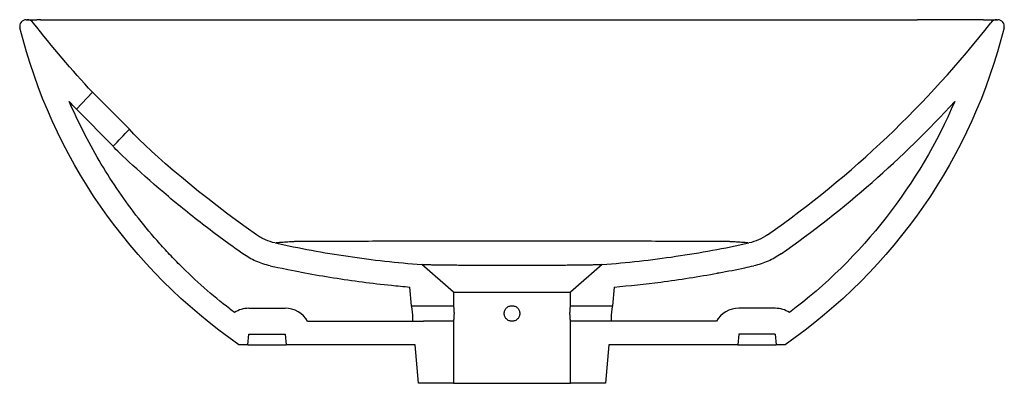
# Model space of a CAD drawing. Header units: millimetres. Extents: x 4244.573 to 4244.952, y 2571.032 to 2571.172.
import ezdxf

# ---------------------------------------------------------------- set-up
doc = ezdxf.new("R2010")
doc.units = ezdxf.units.MM
doc.layers.add('SANINDUSA', color=3, linetype='Continuous')

msp = doc.modelspace()

# ---------------------------------------------------------------- linework, layer by layer
at = {"layer": 'SANINDUSA'}
for p, q in [((4244.575970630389, 2571.171539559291), (4244.576327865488, 2571.171539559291)), ((4244.949264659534, 2571.171539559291), (4244.949621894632, 2571.171539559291)), ((4244.601484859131, 2571.14366199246), (4244.595273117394, 2571.137126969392)), ((4244.615638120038, 2571.129389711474), (4244.601484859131, 2571.14366199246)), ((4244.609436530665, 2571.122866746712), (4244.595293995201, 2571.137148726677)), ((4244.740296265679, 2571.066776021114), (4244.728093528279, 2571.077383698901)), ((4244.797499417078, 2571.077384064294), (4244.785296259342, 2571.066776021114)), ((4244.85578407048, 2571.076873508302), (4244.855784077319, 2571.076873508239)), ((4244.683109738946, 2571.074190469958), (4244.683109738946, 2571.074227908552)), ((4244.841824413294, 2571.074173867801), (4244.842484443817, 2571.074225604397)), ((4244.841824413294, 2571.074068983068), (4244.841824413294, 2571.074173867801)), ((4244.852330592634, 2571.076129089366), (4244.852329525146, 2571.076136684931)), ((4244.724183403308, 2571.061539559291), (4244.723555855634, 2571.068712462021)), ((4244.80203671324, 2571.068712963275), (4244.801409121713, 2571.061539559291)), ((4244.740296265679, 2571.066776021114), (4244.74029626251, 2571.061539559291)), ((4244.740296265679, 2571.066776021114), (4244.785296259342, 2571.066776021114)), ((4244.78529626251, 2571.061539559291), (4244.785296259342, 2571.066776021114)), ((4244.724183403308, 2571.061539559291), (4244.74029626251, 2571.061539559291)), ((4244.78529626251, 2571.061539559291), (4244.801409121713, 2571.061539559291)), ((4244.661546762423, 2571.060539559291), (4244.675546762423, 2571.060539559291)), ((4244.864045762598, 2571.060539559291), (4244.850045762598, 2571.060539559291)), ((4244.68420701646, 2571.055539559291), (4244.728699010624, 2571.055539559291)), ((4244.74029626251, 2571.055539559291), (4244.728699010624, 2571.055539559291)), ((4244.74029626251, 2571.055539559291), (4244.74029626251, 2571.031674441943)), ((4244.796893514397, 2571.055539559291), (4244.78529626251, 2571.055539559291)), ((4244.78529626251, 2571.031674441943), (4244.78529626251, 2571.055539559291)), ((4244.84138550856, 2571.055539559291), (4244.796893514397, 2571.055539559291)), ((4244.661196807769, 2571.046539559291), (4244.661546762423, 2571.050539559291)), ((4244.661546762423, 2571.050539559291), (4244.675546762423, 2571.050539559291)), ((4244.675546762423, 2571.050539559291), (4244.675896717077, 2571.046539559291)), ((4244.850045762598, 2571.050539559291), (4244.849695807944, 2571.046539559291)), ((4244.864045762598, 2571.050539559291), (4244.850045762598, 2571.050539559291)), ((4244.864045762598, 2571.050539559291), (4244.864395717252, 2571.046539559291)), ((4244.661196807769, 2571.046539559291), (4244.657796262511, 2571.046539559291)), ((4244.661196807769, 2571.046539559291), (4244.675896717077, 2571.046539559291)), ((4244.725495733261, 2571.046539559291), (4244.675896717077, 2571.046539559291)), ((4244.67606758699, 2571.046539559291), (4244.676067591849, 2571.046539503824)), ((4244.679225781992, 2571.046539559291), (4244.67922679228, 2571.04653124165)), ((4244.72679626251, 2571.031674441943), (4244.725495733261, 2571.046539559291)), ((4244.800096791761, 2571.046539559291), (4244.79879626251, 2571.031674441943)), ((4244.849695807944, 2571.046539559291), (4244.800096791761, 2571.046539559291)), ((4244.846366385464, 2571.046536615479), (4244.846366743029, 2571.046539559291)), ((4244.849524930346, 2571.046539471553), (4244.84952493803, 2571.046539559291)), ((4244.849695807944, 2571.046539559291), (4244.864395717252, 2571.046539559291)), ((4244.867796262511, 2571.046539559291), (4244.864395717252, 2571.046539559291)), ((4244.74029626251, 2571.031674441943), (4244.72679626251, 2571.031674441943)), ((4244.74029626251, 2571.031674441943), (4244.78529626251, 2571.031674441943)), ((4244.79879626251, 2571.031674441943), (4244.78529626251, 2571.031674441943))]:
    msp.add_line(p, q, dxfattribs=at)
for centre, radius, start, end in [((4244.575970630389, 2571.169039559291), 0.002500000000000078, 90, 193.9916332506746), ((4244.576327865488, 2571.168539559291), 0.002999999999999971, 37.94426089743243, 90), ((4244.949264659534, 2571.168539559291), 0.003000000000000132, 90, 142.0557391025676), ((4244.949621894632, 2571.169039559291), 0.0025, 346.0083667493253, 90), ((4244.787105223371, 2571.387102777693), 0.3177404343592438, 280.0373871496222, 281.8458191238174), ((4244.661546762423, 2571.050539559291), 0.01, 90, 123.192417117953), ((4244.675546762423, 2571.050539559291), 0.01, 30.00000001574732, 90), ((4244.850045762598, 2571.050539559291), 0.01, 90, 149.9999999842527), ((4244.864045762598, 2571.050539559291), 0.01, 56.74193081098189, 90)]:
    msp.add_arc(centre, radius, start, end, dxfattribs=at)
msp.add_ellipse((4244.60854947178, 2571.13644694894), major_axis=(0.4612357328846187, 0.485240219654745), ratio=0.01493708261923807, start_param=4.698598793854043, end_param=4.712043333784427, dxfattribs=at)
for points in [[(4244.576327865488, 2571.171539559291), (4244.576327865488, 2571.171539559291), (4244.577605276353, 2571.171539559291), (4244.580110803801, 2571.171539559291)], [(4244.581447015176, 2571.171539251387), (4244.580970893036, 2571.171539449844), (4244.580526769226, 2571.171539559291), (4244.5801108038, 2571.171539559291)], [(4244.581595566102, 2571.171563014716), (4244.581119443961, 2571.171563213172), (4244.58067532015, 2571.17156332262), (4244.580259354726, 2571.17156332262)], [(4244.944145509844, 2571.171539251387), (4244.944621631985, 2571.171539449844), (4244.945065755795, 2571.171539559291), (4244.94548172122, 2571.171539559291)], [(4244.94548172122, 2571.171539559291), (4244.947987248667, 2571.171539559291), (4244.949264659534, 2571.171539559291), (4244.949264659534, 2571.171539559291)], [(4244.657796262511, 2571.046539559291), (4244.615806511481, 2571.075603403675), (4244.585874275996, 2571.118953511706), (4244.573544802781, 2571.168435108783)], [(4244.601484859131, 2571.14366199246), (4244.593509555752, 2571.152221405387), (4244.585904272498, 2571.161136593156), (4244.578693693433, 2571.17038424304)], [(4244.861107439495, 2571.088836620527), (4244.893585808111, 2571.111611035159), (4244.922501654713, 2571.13909458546), (4244.946898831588, 2571.17038424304)], [(4244.95204772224, 2571.168435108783), (4244.939718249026, 2571.118953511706), (4244.90978601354, 2571.075603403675), (4244.867796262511, 2571.046539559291)], [(4244.595273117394, 2571.137126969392), (4244.594360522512, 2571.138103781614), (4244.593452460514, 2571.13908534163), (4244.592548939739, 2571.140071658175)], [(4244.595273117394, 2571.137126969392), (4244.595273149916, 2571.13712693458), (4244.595280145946, 2571.137134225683), (4244.595293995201, 2571.137148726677)], [(4244.866274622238, 2571.081467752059), (4244.890616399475, 2571.098536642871), (4244.913001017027, 2571.118192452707), (4244.933043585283, 2571.140071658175)], [(4244.933043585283, 2571.140071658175), (4244.919347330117, 2571.108097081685), (4244.897514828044, 2571.080067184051), (4244.86952987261, 2571.058901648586)], [(4244.664486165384, 2571.088835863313), (4244.643797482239, 2571.103343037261), (4244.624554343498, 2571.119761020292), (4244.615638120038, 2571.129389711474)], [(4244.861107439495, 2571.088836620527), (4244.860007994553, 2571.088065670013), (4244.857699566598, 2571.086773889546), (4244.855184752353, 2571.08595337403), (4244.853872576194, 2571.085668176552)], [(4244.866274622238, 2571.081467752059), (4244.864680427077, 2571.080349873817), (4244.861333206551, 2571.078476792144), (4244.857686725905, 2571.077287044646), (4244.85578407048, 2571.076873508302)], [(4244.669809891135, 2571.076872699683), (4244.670960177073, 2571.076622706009), (4244.6721111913, 2571.076377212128), (4244.683109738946, 2571.074190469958)], [(4244.852329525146, 2571.076136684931), (4244.853481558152, 2571.076377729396), (4244.854633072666, 2571.076623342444), (4244.85578407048, 2571.076873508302)], [(4244.656072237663, 2571.058907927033), (4244.655455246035, 2571.059374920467), (4244.654840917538, 2571.059845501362), (4244.654229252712, 2571.060319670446)]]:
    msp.add_open_spline(points, degree=3, dxfattribs=at)
for points, knots in [([(4244.581447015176, 2571.171539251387), (4244.581490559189, 2571.171539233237), (4244.581538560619, 2571.171539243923), (4244.581651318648, 2571.171539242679), (4244.581714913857, 2571.171539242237), (4244.581927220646, 2571.171539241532), (4244.58209739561, 2571.171539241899), (4244.582693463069, 2571.171539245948), (4244.583204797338, 2571.171539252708), (4244.584455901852, 2571.171539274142), (4244.585196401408, 2571.171539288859), (4244.586898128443, 2571.171539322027), (4244.58785953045, 2571.171539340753), (4244.590002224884, 2571.171539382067), (4244.591183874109, 2571.171539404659), (4244.59376810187, 2571.171539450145), (4244.595165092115, 2571.171539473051), (4244.598167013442, 2571.171539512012), (4244.599771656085, 2571.171539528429), (4244.602333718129, 2571.171539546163), (4244.603213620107, 2571.171539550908), (4244.604572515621, 2571.171539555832), (4244.605031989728, 2571.171539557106), (4244.605731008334, 2571.171539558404), (4244.605968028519, 2571.171539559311), (4244.606441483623, 2571.171539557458), (4244.606678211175, 2571.171539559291), (4244.606914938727, 2571.171539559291)], [0, 0, 0, 0, 0.03124999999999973, 0.03124999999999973, 0.06249999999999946, 0.06249999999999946, 0.1249999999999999, 0.1249999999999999, 0.2499999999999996, 0.2499999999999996, 0.3749999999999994, 0.3749999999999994, 0.4999999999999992, 0.4999999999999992, 0.624999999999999, 0.624999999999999, 0.7499999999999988, 0.7499999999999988, 0.8749999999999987, 0.8749999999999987, 0.9374999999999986, 0.9374999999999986, 0.9687499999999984, 0.9687499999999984, 0.9843749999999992, 0.9843749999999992, 1, 1, 1, 1]), ([(4244.581595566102, 2571.171563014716), (4244.581639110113, 2571.171562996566), (4244.581687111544, 2571.171563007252), (4244.581799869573, 2571.171563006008), (4244.581863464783, 2571.171563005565), (4244.582075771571, 2571.171563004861), (4244.582245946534, 2571.171563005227), (4244.582842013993, 2571.171563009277), (4244.583353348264, 2571.171563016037), (4244.584604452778, 2571.171563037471), (4244.585344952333, 2571.171563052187), (4244.587046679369, 2571.171563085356), (4244.588008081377, 2571.171563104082), (4244.590150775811, 2571.171563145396), (4244.591332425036, 2571.171563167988), (4244.593916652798, 2571.171563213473), (4244.595313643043, 2571.171563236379), (4244.59831556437, 2571.17156327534), (4244.599920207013, 2571.171563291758), (4244.602482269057, 2571.171563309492), (4244.603362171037, 2571.171563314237), (4244.60472106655, 2571.17156331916), (4244.605180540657, 2571.171563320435), (4244.605879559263, 2571.171563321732), (4244.606116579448, 2571.171563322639), (4244.606590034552, 2571.171563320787), (4244.606826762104, 2571.17156332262), (4244.607063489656, 2571.17156332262)], [0, 0, 0, 0, 0.03124999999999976, 0.03124999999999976, 0.06249999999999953, 0.06249999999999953, 0.124999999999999, 0.124999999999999, 0.2499999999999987, 0.2499999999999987, 0.3749999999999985, 0.3749999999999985, 0.4999999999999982, 0.4999999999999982, 0.6249999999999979, 0.6249999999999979, 0.7499999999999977, 0.7499999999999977, 0.8749999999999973, 0.8749999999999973, 0.937499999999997, 0.937499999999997, 0.9687499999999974, 0.9687499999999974, 0.9843749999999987, 0.9843749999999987, 1, 1, 1, 1]), ([(4244.606914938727, 2571.171539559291), (4244.610900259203, 2571.171539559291), (4244.615316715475, 2571.171539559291), (4244.621389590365, 2571.171539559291), (4244.622633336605, 2571.171539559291), (4244.625170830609, 2571.171539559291), (4244.626460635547, 2571.171539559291), (4244.630392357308, 2571.171539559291), (4244.633096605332, 2571.171539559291), (4244.64145442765, 2571.171539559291), (4244.647351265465, 2571.171539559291), (4244.656683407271, 2571.171539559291), (4244.659875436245, 2571.171539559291), (4244.664788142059, 2571.171539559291), (4244.666446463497, 2571.171539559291), (4244.669805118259, 2571.171539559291), (4244.671505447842, 2571.171539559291), (4244.680049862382, 2571.171539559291), (4244.687070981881, 2571.171539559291), (4244.701472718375, 2571.171539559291), (4244.708853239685, 2571.171539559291), (4244.718307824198, 2571.171539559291), (4244.720210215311, 2571.171539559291), (4244.723081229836, 2571.171539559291), (4244.724041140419, 2571.171539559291), (4244.725966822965, 2571.171539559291), (4244.726933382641, 2571.171539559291), (4244.731764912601, 2571.171539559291), (4244.735634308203, 2571.171539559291), (4244.747254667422, 2571.171539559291), (4244.75501778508, 2571.171539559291), (4244.770576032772, 2571.171539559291), (4244.778371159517, 2571.171539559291), (4244.787159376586, 2571.171539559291), (4244.788136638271, 2571.171539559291), (4244.790084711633, 2571.171539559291), (4244.791056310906, 2571.171539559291), (4244.793963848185, 2571.171539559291), (4244.795892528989, 2571.171539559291), (4244.801649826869, 2571.171539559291), (4244.805449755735, 2571.171539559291), (4244.816736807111, 2571.171539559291), (4244.824111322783, 2571.171539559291), (4244.834946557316, 2571.171539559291), (4244.838520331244, 2571.171539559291), (4244.843822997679, 2571.171539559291), (4244.845584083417, 2571.171539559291), (4244.849067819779, 2571.171539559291), (4244.850790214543, 2571.171539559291), (4244.859306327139, 2571.171539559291), (4244.86581401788, 2571.171539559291), (4244.878232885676, 2571.171539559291), (4244.8841442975, 2571.171539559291), (4244.891151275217, 2571.171539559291), (4244.892533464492, 2571.171539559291), (4244.895258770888, 2571.171539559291), (4244.896598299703, 2571.171539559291), (4244.900531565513, 2571.171539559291), (4244.903047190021, 2571.171539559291), (4244.910280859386, 2571.171539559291), (4244.91468725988, 2571.171539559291), (4244.918677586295, 2571.171539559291)], [0, 0, 0, 0, 0.06249999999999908, 0.06249999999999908, 0.07812499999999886, 0.07812499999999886, 0.09374999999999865, 0.09374999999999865, 0.1249999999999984, 0.1249999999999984, 0.187499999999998, 0.187499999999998, 0.2187499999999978, 0.2187499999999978, 0.2343749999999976, 0.2343749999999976, 0.2499999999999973, 0.2499999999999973, 0.3124999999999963, 0.3124999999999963, 0.3749999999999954, 0.3749999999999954, 0.3906249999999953, 0.3906249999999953, 0.3984374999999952, 0.3984374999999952, 0.4062499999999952, 0.4062499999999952, 0.4374999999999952, 0.4374999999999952, 0.4999999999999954, 0.4999999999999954, 0.5624999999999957, 0.5624999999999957, 0.5703124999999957, 0.5703124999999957, 0.5781249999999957, 0.5781249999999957, 0.5937499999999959, 0.5937499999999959, 0.6249999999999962, 0.6249999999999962, 0.687499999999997, 0.687499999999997, 0.7187499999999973, 0.7187499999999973, 0.7343749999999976, 0.7343749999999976, 0.7499999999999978, 0.7499999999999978, 0.8124999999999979, 0.8124999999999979, 0.8749999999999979, 0.8749999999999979, 0.8906249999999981, 0.8906249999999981, 0.9062499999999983, 0.9062499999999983, 0.9374999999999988, 0.9374999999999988, 1, 1, 1, 1]), ([(4244.944145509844, 2571.171539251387), (4244.944101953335, 2571.171539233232), (4244.944053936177, 2571.171539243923), (4244.943941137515, 2571.171539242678), (4244.943877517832, 2571.171539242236), (4244.943665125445, 2571.171539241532), (4244.943494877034, 2571.171539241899), (4244.942898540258, 2571.171539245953), (4244.942386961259, 2571.171539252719), (4244.941448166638, 2571.171539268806), (4244.941106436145, 2571.17153927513), (4244.940367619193, 2571.171539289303), (4244.939970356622, 2571.171539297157), (4244.938695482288, 2571.171539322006), (4244.937734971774, 2571.171539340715), (4244.935593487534, 2571.171539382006), (4244.93441214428, 2571.171539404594), (4244.931827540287, 2571.171539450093), (4244.930430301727, 2571.171539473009), (4244.927427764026, 2571.171539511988), (4244.925822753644, 2571.171539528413), (4244.923260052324, 2571.171539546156), (4244.922379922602, 2571.171539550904), (4244.921020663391, 2571.17153955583), (4244.920561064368, 2571.171539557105), (4244.919861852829, 2571.171539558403), (4244.919624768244, 2571.17153955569), (4244.919151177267, 2571.171539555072), (4244.918914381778, 2571.171539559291), (4244.91867758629, 2571.171539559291)], [0, 0, 0, 0, 0.03124999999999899, 0.03124999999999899, 0.06249999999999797, 0.06249999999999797, 0.1249999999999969, 0.1249999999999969, 0.2499999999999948, 0.2499999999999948, 0.3124999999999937, 0.3124999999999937, 0.3749999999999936, 0.3749999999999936, 0.4999999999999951, 0.4999999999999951, 0.6249999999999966, 0.6249999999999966, 0.7499999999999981, 0.7499999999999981, 0.8749999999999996, 0.8749999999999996, 0.9375000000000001, 0.9375000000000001, 0.9687499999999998, 0.9687499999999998, 0.9843749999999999, 0.9843749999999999, 1, 1, 1, 1]), ([(4244.654229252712, 2571.060304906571), (4244.647477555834, 2571.06553432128), (4244.641080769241, 2571.071174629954), (4244.633530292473, 2571.078740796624), (4244.632040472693, 2571.080282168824), (4244.629117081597, 2571.083405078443), (4244.62768434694, 2571.084985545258), (4244.623471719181, 2571.08978312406), (4244.620777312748, 2571.093056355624), (4244.613029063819, 2571.103095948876), (4244.608308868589, 2571.110081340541), (4244.59975458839, 2571.124633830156), (4244.595920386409, 2571.132200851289), (4244.592548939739, 2571.140071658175)], [0, 0, 0, 0, 0.2500000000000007, 0.2500000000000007, 0.3125000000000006, 0.3125000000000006, 0.3750000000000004, 0.3750000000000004, 0.5000000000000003, 0.5000000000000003, 0.7500000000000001, 0.7500000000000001, 1, 1, 1, 1]), ([(4244.659319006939, 2571.081466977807), (4244.654059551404, 2571.085154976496), (4244.648891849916, 2571.088963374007), (4244.641277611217, 2571.094856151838), (4244.638762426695, 2571.096850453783), (4244.633777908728, 2571.100899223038), (4244.631307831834, 2571.102954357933), (4244.619092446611, 2571.113363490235), (4244.609737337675, 2571.122127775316), (4244.609436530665, 2571.122866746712)], [0, 0, 0, 0, 0.2500000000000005, 0.2500000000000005, 0.3750000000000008, 0.3750000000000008, 0.5000000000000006, 0.5000000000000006, 1, 1, 1, 1]), ([(4244.671721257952, 2571.085667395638), (4244.670415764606, 2571.085951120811), (4244.669160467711, 2571.086359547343), (4244.66734975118, 2571.087151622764), (4244.666758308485, 2571.087445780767), (4244.665600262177, 2571.088095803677), (4244.665033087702, 2571.088452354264), (4244.664486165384, 2571.088835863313)], [0, 0, 0, 0, 0.4999999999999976, 0.4999999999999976, 0.7499999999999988, 0.7499999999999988, 1, 1, 1, 1]), ([(4244.671721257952, 2571.085667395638), (4244.681015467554, 2571.083647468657), (4244.690357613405, 2571.081923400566), (4244.704451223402, 2571.079833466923), (4244.709162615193, 2571.079220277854), (4244.718613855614, 2571.078169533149), (4244.72335376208, 2571.077732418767), (4244.728093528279, 2571.077383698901)], [0, 0, 0, 0, 0.4999999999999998, 0.4999999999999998, 0.7499999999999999, 0.7499999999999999, 1, 1, 1, 1]), ([(4244.678623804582, 2571.086147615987), (4244.677681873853, 2571.086088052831), (4244.675797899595, 2571.085968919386), (4244.673789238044, 2571.085833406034), (4244.672566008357, 2571.085734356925), (4244.67217182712, 2571.085702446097), (4244.672076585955, 2571.085694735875)], [0, 0, 0, 0, 0.3012590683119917, 0.6025542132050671, 0.9039700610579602, 1, 1, 1, 1]), ([(4244.846968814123, 2571.086147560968), (4244.846932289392, 2571.086150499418), (4244.846892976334, 2571.086153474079), (4244.846793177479, 2571.08615867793), (4244.846735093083, 2571.086161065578), (4244.846537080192, 2571.086167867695), (4244.846373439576, 2571.086171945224), (4244.845791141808, 2571.086183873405), (4244.84528179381, 2571.086191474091), (4244.844018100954, 2571.08620568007), (4244.843264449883, 2571.086212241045), (4244.841947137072, 2571.08622149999), (4244.841476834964, 2571.08622448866), (4244.840472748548, 2571.086230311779), (4244.839941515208, 2571.086233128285), (4244.837152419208, 2571.086246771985), (4244.834490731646, 2571.086256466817), (4244.829858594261, 2571.086269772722), (4244.828207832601, 2571.086274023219), (4244.825565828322, 2571.086280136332), (4244.824660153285, 2571.086282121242), (4244.822811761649, 2571.086285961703), (4244.821867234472, 2571.086287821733), (4244.817044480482, 2571.086296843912), (4244.812868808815, 2571.086303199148), (4244.807246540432, 2571.086310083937), (4244.80610183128, 2571.086311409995), (4244.804353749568, 2571.086313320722), (4244.803765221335, 2571.086313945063), (4244.802583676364, 2571.086315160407), (4244.801990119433, 2571.086315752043), (4244.7990085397, 2571.086318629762), (4244.796579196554, 2571.086320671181), (4244.789162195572, 2571.086326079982), (4244.78404656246, 2571.086328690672), (4244.777430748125, 2571.086331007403), (4244.776096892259, 2571.086331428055), (4244.773435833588, 2571.086332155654), (4244.772105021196, 2571.086332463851), (4244.768111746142, 2571.086333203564), (4244.7627851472, 2571.08633368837), (4244.757454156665, 2571.086333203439), (4244.753454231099, 2571.08633246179), (4244.752120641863, 2571.086332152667), (4244.749452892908, 2571.086331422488), (4244.748119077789, 2571.086331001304), (4244.741520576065, 2571.086328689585), (4244.736408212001, 2571.086326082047), (4244.728983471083, 2571.086320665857), (4244.726549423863, 2571.086318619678), (4244.722961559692, 2571.086315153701), (4244.721776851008, 2571.086313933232), (4244.71945380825, 2571.086311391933), (4244.718312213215, 2571.086310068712), (4244.712702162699, 2571.086303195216), (4244.70852559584, 2571.086296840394), (4244.703693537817, 2571.086287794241), (4244.702746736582, 2571.086285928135), (4244.700893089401, 2571.086282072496), (4244.699986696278, 2571.086280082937), (4244.697356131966, 2571.086273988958), (4244.695710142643, 2571.086269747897), (4244.691086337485, 2571.086256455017), (4244.688422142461, 2571.0862467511), (4244.685627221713, 2571.086233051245), (4244.68509518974, 2571.086230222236), (4244.684097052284, 2571.086224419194), (4244.683629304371, 2571.086221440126), (4244.682318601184, 2571.086212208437), (4244.681567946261, 2571.086205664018), (4244.680308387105, 2571.086191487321), (4244.679800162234, 2571.086183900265), (4244.679218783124, 2571.086171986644), (4244.679055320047, 2571.086167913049), (4244.678857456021, 2571.086161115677), (4244.678799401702, 2571.086158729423), (4244.678699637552, 2571.086153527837), (4244.678660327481, 2571.086150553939), (4244.678623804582, 2571.086147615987)], [0, 0, 0, 0, 0.007812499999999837, 0.007812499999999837, 0.01562499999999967, 0.01562499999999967, 0.03124999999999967, 0.03124999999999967, 0.06249999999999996, 0.06249999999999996, 0.09375000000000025, 0.09375000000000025, 0.1093750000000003, 0.1093750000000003, 0.1250000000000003, 0.1250000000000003, 0.1874999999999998, 0.1874999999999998, 0.2187499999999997, 0.2187499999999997, 0.2343749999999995, 0.2343749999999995, 0.2499999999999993, 0.2499999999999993, 0.3124999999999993, 0.3124999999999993, 0.3281249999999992, 0.3281249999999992, 0.3359374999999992, 0.3359374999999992, 0.3437499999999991, 0.3437499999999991, 0.3749999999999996, 0.3749999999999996, 0.4375000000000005, 0.4375000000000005, 0.4531250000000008, 0.4531250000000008, 0.468750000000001, 0.468750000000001, 0.5000000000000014, 0.5312500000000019, 0.5312500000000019, 0.5468750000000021, 0.5468750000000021, 0.5625000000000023, 0.5625000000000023, 0.6250000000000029, 0.6250000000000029, 0.6562500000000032, 0.6562500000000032, 0.6718750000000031, 0.6718750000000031, 0.687500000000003, 0.687500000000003, 0.7500000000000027, 0.7500000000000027, 0.7656250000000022, 0.7656250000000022, 0.7812500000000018, 0.7812500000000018, 0.8125000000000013, 0.8125000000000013, 0.8750000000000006, 0.8750000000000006, 0.8906250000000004, 0.8906250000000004, 0.9062500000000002, 0.9062500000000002, 0.9375, 0.9375, 0.9687499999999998, 0.9687499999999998, 0.9843749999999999, 0.9843749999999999, 0.9921874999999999, 0.9921874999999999, 1, 1, 1, 1]), ([(4244.797499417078, 2571.077384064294), (4244.802235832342, 2571.077732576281), (4244.806962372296, 2571.078168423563), (4244.816395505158, 2571.079216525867), (4244.821102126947, 2571.079828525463), (4244.835193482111, 2571.081916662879), (4244.844550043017, 2571.083641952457), (4244.853872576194, 2571.085668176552)], [0, 0, 0, 0, 0.25, 0.25, 0.5, 0.5, 1, 1, 1, 1]), ([(4244.853503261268, 2571.085696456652), (4244.853486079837, 2571.085697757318), (4244.853334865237, 2571.085709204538), (4244.85242633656, 2571.085785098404), (4244.851066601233, 2571.085883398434), (4244.84926239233, 2571.086002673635), (4244.847733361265, 2571.086099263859), (4244.846968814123, 2571.086147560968)], [0, 0, 0, 0, 0.03104551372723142, 0.2732330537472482, 0.5154414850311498, 0.7577107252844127, 0.9999999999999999, 0.9999999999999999, 0.9999999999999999, 0.9999999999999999]), ([(4244.669809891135, 2571.076872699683), (4244.667916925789, 2571.077284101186), (4244.666096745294, 2571.077876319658), (4244.663471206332, 2571.079024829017), (4244.662613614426, 2571.07945135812), (4244.660934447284, 2571.080393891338), (4244.660112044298, 2571.080910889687), (4244.659319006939, 2571.081466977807)], [0, 0, 0, 0, 0.5, 0.5, 0.75, 0.75, 1, 1, 1, 1]), ([(4244.728093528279, 2571.077383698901), (4244.728093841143, 2571.077383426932), (4244.728318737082, 2571.077379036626), (4244.728993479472, 2571.077366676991), (4244.729276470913, 2571.077361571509), (4244.729944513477, 2571.077349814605), (4244.730330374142, 2571.077343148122), (4244.731203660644, 2571.077328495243), (4244.731691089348, 2571.077320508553), (4244.732499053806, 2571.077307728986), (4244.73278120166, 2571.077303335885), (4244.733371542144, 2571.077294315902), (4244.733680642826, 2571.077289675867), (4244.735277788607, 2571.077266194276), (4244.736721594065, 2571.077246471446), (4244.739127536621, 2571.077217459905), (4244.739969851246, 2571.077207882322), (4244.741295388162, 2571.07719388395), (4244.741748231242, 2571.077189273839), (4244.742664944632, 2571.077180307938), (4244.743129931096, 2571.077175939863), (4244.745487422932, 2571.077154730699), (4244.747476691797, 2571.077139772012), (4244.750092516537, 2571.077124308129), (4244.750622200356, 2571.077121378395), (4244.75169484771, 2571.077115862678), (4244.752237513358, 2571.077113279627), (4244.753867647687, 2571.077106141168), (4244.754963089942, 2571.077102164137), (4244.758274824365, 2571.077092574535), (4244.760516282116, 2571.077089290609), (4244.763361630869, 2571.077089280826), (4244.763931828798, 2571.077089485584), (4244.765064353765, 2571.077090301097), (4244.765628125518, 2571.077090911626), (4244.767312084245, 2571.077093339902), (4244.768424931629, 2571.077095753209), (4244.770631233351, 2571.077102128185), (4244.771724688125, 2571.077106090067), (4244.773350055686, 2571.077113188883), (4244.773889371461, 2571.077115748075), (4244.774962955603, 2571.077121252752), (4244.775495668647, 2571.077124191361), (4244.778118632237, 2571.077139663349), (4244.78010776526, 2571.077154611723), (4244.782930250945, 2571.077179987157), (4244.783844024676, 2571.077188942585), (4244.78517262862, 2571.0772029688), (4244.785606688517, 2571.077207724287), (4244.786451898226, 2571.077217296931), (4244.786863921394, 2571.077222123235), (4244.788871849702, 2571.077246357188), (4244.790312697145, 2571.077266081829), (4244.792221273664, 2571.077294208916), (4244.792817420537, 2571.077303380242), (4244.793899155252, 2571.077320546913), (4244.79438743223, 2571.077328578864), (4244.795697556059, 2571.077350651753), (4244.796366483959, 2571.077362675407), (4244.797273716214, 2571.077379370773), (4244.797499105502, 2571.077383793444), (4244.797499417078, 2571.077384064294)], [0, 0, 0, 0, 0.06249999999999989, 0.06249999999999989, 0.09374999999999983, 0.09374999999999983, 0.1249999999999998, 0.1249999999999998, 0.1562499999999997, 0.1562499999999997, 0.1718749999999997, 0.1718749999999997, 0.1874999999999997, 0.1874999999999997, 0.2499999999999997, 0.2499999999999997, 0.2812499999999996, 0.2812499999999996, 0.2968749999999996, 0.2968749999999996, 0.3124999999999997, 0.3124999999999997, 0.3749999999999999, 0.3749999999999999, 0.3906249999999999, 0.3906249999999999, 0.4062500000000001, 0.4062500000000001, 0.4375000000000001, 0.4375000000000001, 0.5000000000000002, 0.5000000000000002, 0.5156250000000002, 0.5156250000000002, 0.5312500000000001, 0.5312500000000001, 0.5625000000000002, 0.5625000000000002, 0.5937500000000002, 0.5937500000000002, 0.6093750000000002, 0.6093750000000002, 0.6250000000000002, 0.6250000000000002, 0.6875000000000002, 0.6875000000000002, 0.7187500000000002, 0.7187500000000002, 0.7343750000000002, 0.7343750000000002, 0.7500000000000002, 0.7500000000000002, 0.8125000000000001, 0.8125000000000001, 0.84375, 0.84375, 0.875, 0.875, 0.9375, 0.9375, 1, 1, 1, 1]), ([(4244.683109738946, 2571.074190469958), (4244.690458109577, 2571.072824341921), (4244.69783691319, 2571.07164624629), (4244.70895548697, 2571.070190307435), (4244.712670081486, 2571.069756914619), (4244.718779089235, 2571.069133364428), (4244.721167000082, 2571.068911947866), (4244.723555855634, 2571.068712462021)], [0, 0, 0, 0, 0.4999999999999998, 0.4999999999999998, 0.7499999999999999, 0.7499999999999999, 0.9101953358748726, 0.9101953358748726, 0.9101953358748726, 0.9101953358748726]), ([(4244.80203671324, 2571.068712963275), (4244.808036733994, 2571.0692143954), (4244.814021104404, 2571.069853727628), (4244.827290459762, 2571.071579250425), (4244.834567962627, 2571.072731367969), (4244.841824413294, 2571.074068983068)], [0.09120422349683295, 0.09120422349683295, 0.09120422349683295, 0.09120422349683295, 0.5, 0.5, 1, 1, 1, 1]), ([(4244.724708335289, 2571.055539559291), (4244.724708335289, 2571.055539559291), (4244.72470836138, 2571.05555862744), (4244.724708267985, 2571.055635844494), (4244.724708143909, 2571.055693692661), (4244.7247072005, 2571.055843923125), (4244.72470637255, 2571.055937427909), (4244.724703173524, 2571.056157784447), (4244.724700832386, 2571.056282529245), (4244.724693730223, 2571.056560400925), (4244.724688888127, 2571.05671541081), (4244.724676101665, 2571.057042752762), (4244.724668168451, 2571.057215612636), (4244.724648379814, 2571.057579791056), (4244.724636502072, 2571.057770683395), (4244.724609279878, 2571.058154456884), (4244.724593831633, 2571.058349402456), (4244.72455897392, 2571.058745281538), (4244.724540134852, 2571.058939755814), (4244.724499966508, 2571.059322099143), (4244.724478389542, 2571.059511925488), (4244.724434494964, 2571.05987365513), (4244.724412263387, 2571.060045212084), (4244.724368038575, 2571.060369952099), (4244.724345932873, 2571.060523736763), (4244.724304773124, 2571.060799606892), (4244.724285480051, 2571.060923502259), (4244.724250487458, 2571.061142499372), (4244.724235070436, 2571.061235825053), (4244.724209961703, 2571.061385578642), (4244.724200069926, 2571.061443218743), (4244.724186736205, 2571.061520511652), (4244.724183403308, 2571.061539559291), (4244.724183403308, 2571.061539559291)], [0, 0, 0, 0, 0.0625, 0.0625, 0.125, 0.125, 0.1875, 0.1875, 0.25, 0.25, 0.3125, 0.3125, 0.375, 0.375, 0.4375, 0.4375, 0.5, 0.5, 0.5625, 0.5625, 0.625, 0.625, 0.6875, 0.6875, 0.75, 0.75, 0.8125, 0.8125, 0.875, 0.875, 0.9375, 0.9375, 1, 1, 1, 1]), ([(4244.74029626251, 2571.061539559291), (4244.74029626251, 2571.061539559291), (4244.740298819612, 2571.061520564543), (4244.740308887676, 2571.061443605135), (4244.740316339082, 2571.061386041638), (4244.740334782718, 2571.061236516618), (4244.74034592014, 2571.061143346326), (4244.740370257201, 2571.060924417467), (4244.740383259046, 2571.060800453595), (4244.740409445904, 2571.060524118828), (4244.740422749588, 2571.060369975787), (4244.740447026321, 2571.060044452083), (4244.740458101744, 2571.059872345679), (4244.740476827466, 2571.059509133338), (4244.740484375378, 2571.059318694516), (4244.740494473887, 2571.058935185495), (4244.740497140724, 2571.058739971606), (4244.74049717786, 2571.058343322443), (4244.740494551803, 2571.058148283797), (4244.740484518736, 2571.057764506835), (4244.740476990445, 2571.057573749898), (4244.74045832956, 2571.057210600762), (4244.740447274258, 2571.057038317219), (4244.740422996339, 2571.056712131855), (4244.740409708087, 2571.056557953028), (4244.740383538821, 2571.056281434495), (4244.740370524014, 2571.056157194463), (4244.740346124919, 2571.055937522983), (4244.740335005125, 2571.055844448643), (4244.740316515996, 2571.055694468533), (4244.740309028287, 2571.055636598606), (4244.740298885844, 2571.055559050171), (4244.74029626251, 2571.055539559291), (4244.74029626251, 2571.055539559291)], [0, 0, 0, 0, 0.0625000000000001, 0.0625000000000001, 0.1250000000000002, 0.1250000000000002, 0.1875000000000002, 0.1875000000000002, 0.2500000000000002, 0.2500000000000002, 0.3125000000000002, 0.3125000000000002, 0.3750000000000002, 0.3750000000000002, 0.4375000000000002, 0.4375000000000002, 0.5000000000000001, 0.5000000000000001, 0.5625000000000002, 0.5625000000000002, 0.6250000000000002, 0.6250000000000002, 0.6875000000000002, 0.6875000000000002, 0.7500000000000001, 0.7500000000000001, 0.8125000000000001, 0.8125000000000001, 0.8750000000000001, 0.8750000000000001, 0.9375000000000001, 0.9375000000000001, 1, 1, 1, 1]), ([(4244.75979626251, 2571.058539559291), (4244.75979626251, 2571.058341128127), (4244.759815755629, 2571.058146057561), (4244.759892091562, 2571.057762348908), (4244.759949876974, 2571.057571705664), (4244.760100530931, 2571.057208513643), (4244.76019268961, 2571.057036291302), (4244.760410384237, 2571.056710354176), (4244.760536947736, 2571.056556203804), (4244.760813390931, 2571.056279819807), (4244.76096427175, 2571.056155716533), (4244.761292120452, 2571.055936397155), (4244.761466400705, 2571.055843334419), (4244.76182728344, 2571.055693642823), (4244.762016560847, 2571.055635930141), (4244.762403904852, 2571.05555877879), (4244.762598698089, 2571.055539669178), (4244.762990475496, 2571.055539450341), (4244.76318948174, 2571.055558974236), (4244.763574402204, 2571.055635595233), (4244.763761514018, 2571.055692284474), (4244.764124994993, 2571.055842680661), (4244.764300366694, 2571.055936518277), (4244.764625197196, 2571.056153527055), (4244.764776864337, 2571.056277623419), (4244.765056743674, 2571.056557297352), (4244.765180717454, 2571.056708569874), (4244.765397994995, 2571.057033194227), (4244.765492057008, 2571.05720864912), (4244.765642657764, 2571.057571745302), (4244.765699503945, 2571.057758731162), (4244.765776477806, 2571.058143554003), (4244.765796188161, 2571.058342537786), (4244.76579633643, 2571.058734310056), (4244.765777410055, 2571.058929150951), (4244.765700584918, 2571.059316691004), (4244.765643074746, 2571.059505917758), (4244.765493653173, 2571.0598670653), (4244.765400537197, 2571.060041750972), (4244.765181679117, 2571.060369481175), (4244.765057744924, 2571.060520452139), (4244.764781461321, 2571.060797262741), (4244.764627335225, 2571.060923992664), (4244.764301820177, 2571.061141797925), (4244.764129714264, 2571.061234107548), (4244.763766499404, 2571.061385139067), (4244.763576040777, 2571.061443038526), (4244.763192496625, 2571.061519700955), (4244.762997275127, 2571.061539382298), (4244.762600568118, 2571.061539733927), (4244.762405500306, 2571.061520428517), (4244.762021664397, 2571.061444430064), (4244.761830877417, 2571.061386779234), (4244.761467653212, 2571.061236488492), (4244.761295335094, 2571.061144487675), (4244.760969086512, 2571.060926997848), (4244.760814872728, 2571.060800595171), (4244.760538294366, 2571.06052444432), (4244.760414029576, 2571.060373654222), (4244.760194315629, 2571.060045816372), (4244.760101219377, 2571.059871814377), (4244.759951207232, 2571.059511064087), (4244.759893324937, 2571.059321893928), (4244.759815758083, 2571.058934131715), (4244.75979626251, 2571.058737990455), (4244.75979626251, 2571.058539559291)], [0, 0, 0, 0, 0.03125, 0.03125, 0.0625, 0.0625, 0.09375, 0.09375, 0.125, 0.125, 0.15625, 0.15625, 0.1875, 0.1875, 0.21875, 0.21875, 0.25, 0.25, 0.28125, 0.28125, 0.3125, 0.3125, 0.34375, 0.34375, 0.375, 0.375, 0.40625, 0.40625, 0.4375, 0.4375, 0.46875, 0.46875, 0.5, 0.5, 0.53125, 0.53125, 0.5625, 0.5625, 0.59375, 0.59375, 0.625, 0.625, 0.65625, 0.65625, 0.6875, 0.6875, 0.71875, 0.71875, 0.75, 0.75, 0.78125, 0.78125, 0.8125, 0.8125, 0.84375, 0.84375, 0.875, 0.875, 0.90625, 0.90625, 0.9375, 0.9375, 0.96875, 0.96875, 1, 1, 1, 1]), ([(4244.78529626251, 2571.055539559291), (4244.78529626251, 2571.055539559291), (4244.785293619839, 2571.055559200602), (4244.785283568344, 2571.055636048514), (4244.785276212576, 2571.055692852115), (4244.785257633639, 2571.055843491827), (4244.785246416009, 2571.055937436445), (4244.78522227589, 2571.056154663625), (4244.785209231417, 2571.056278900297), (4244.785182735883, 2571.056558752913), (4244.785169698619, 2571.056710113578), (4244.785145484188, 2571.057034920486), (4244.78513420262, 2571.057210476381), (4244.785115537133, 2571.057573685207), (4244.785108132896, 2571.05776072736), (4244.78509801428, 2571.0581456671), (4244.785095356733, 2571.058344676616), (4244.785095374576, 2571.058736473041), (4244.785097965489, 2571.058931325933), (4244.785108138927, 2571.059318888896), (4244.785115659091, 2571.059508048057), (4244.785134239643, 2571.059869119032), (4244.785145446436, 2571.060043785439), (4244.785169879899, 2571.060371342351), (4244.785182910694, 2571.060522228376), (4244.785209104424, 2571.060798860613), (4244.785222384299, 2571.060925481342), (4244.785246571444, 2571.061143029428), (4244.785257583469, 2571.061235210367), (4244.785276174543, 2571.061385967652), (4244.785283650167, 2571.061443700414), (4244.785293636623, 2571.061520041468), (4244.78529626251, 2571.061539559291), (4244.78529626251, 2571.061539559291)], [0, 0, 0, 0, 0.06250000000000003, 0.06250000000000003, 0.125, 0.125, 0.1875, 0.1875, 0.25, 0.25, 0.3124999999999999, 0.3124999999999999, 0.3749999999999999, 0.3749999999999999, 0.4374999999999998, 0.4374999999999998, 0.4999999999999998, 0.4999999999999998, 0.5624999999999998, 0.5624999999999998, 0.6249999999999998, 0.6249999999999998, 0.6874999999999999, 0.6874999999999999, 0.7499999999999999, 0.7499999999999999, 0.8124999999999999, 0.8124999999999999, 0.8749999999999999, 0.8749999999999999, 0.9375, 0.9375, 1, 1, 1, 1]), ([(4244.801409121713, 2571.061539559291), (4244.801409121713, 2571.061539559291), (4244.801405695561, 2571.061519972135), (4244.801392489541, 2571.061443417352), (4244.801382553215, 2571.061385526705), (4244.801357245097, 2571.061234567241), (4244.801342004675, 2571.061142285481), (4244.801307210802, 2571.060924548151), (4244.80128751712, 2571.060798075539), (4244.801246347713, 2571.060522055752), (4244.801224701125, 2571.06037151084), (4244.801180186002, 2571.060044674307), (4244.801157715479, 2571.059871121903), (4244.801114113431, 2571.059511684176), (4244.801092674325, 2571.05932323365), (4244.801052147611, 2571.058937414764), (4244.80103337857, 2571.058743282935), (4244.80099897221, 2571.058352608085), (4244.800983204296, 2571.058153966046), (4244.800955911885, 2571.05776903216), (4244.800944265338, 2571.057581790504), (4244.800924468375, 2571.057217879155), (4244.800916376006, 2571.057041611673), (4244.800903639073, 2571.056715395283), (4244.800898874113, 2571.056563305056), (4244.800891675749, 2571.056282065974), (4244.800889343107, 2571.056157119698), (4244.800886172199, 2571.055938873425), (4244.80088532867, 2571.055844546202), (4244.800884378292, 2571.05569328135), (4244.800884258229, 2571.055636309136), (4244.800884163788, 2571.055559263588), (4244.800884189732, 2571.055539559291), (4244.800884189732, 2571.055539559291)], [0, 0, 0, 0, 0.0625, 0.0625, 0.125, 0.125, 0.1875, 0.1875, 0.25, 0.25, 0.3125, 0.3125, 0.375, 0.375, 0.4375, 0.4375, 0.5, 0.5, 0.5625, 0.5625, 0.625, 0.625, 0.6875, 0.6875, 0.75, 0.75, 0.8125, 0.8125, 0.875, 0.875, 0.9375, 0.9375, 1, 1, 1, 1])]:
    msp.add_open_spline(points, degree=3, knots=knots, dxfattribs=at)

doc.saveas('drawing.dxf')
